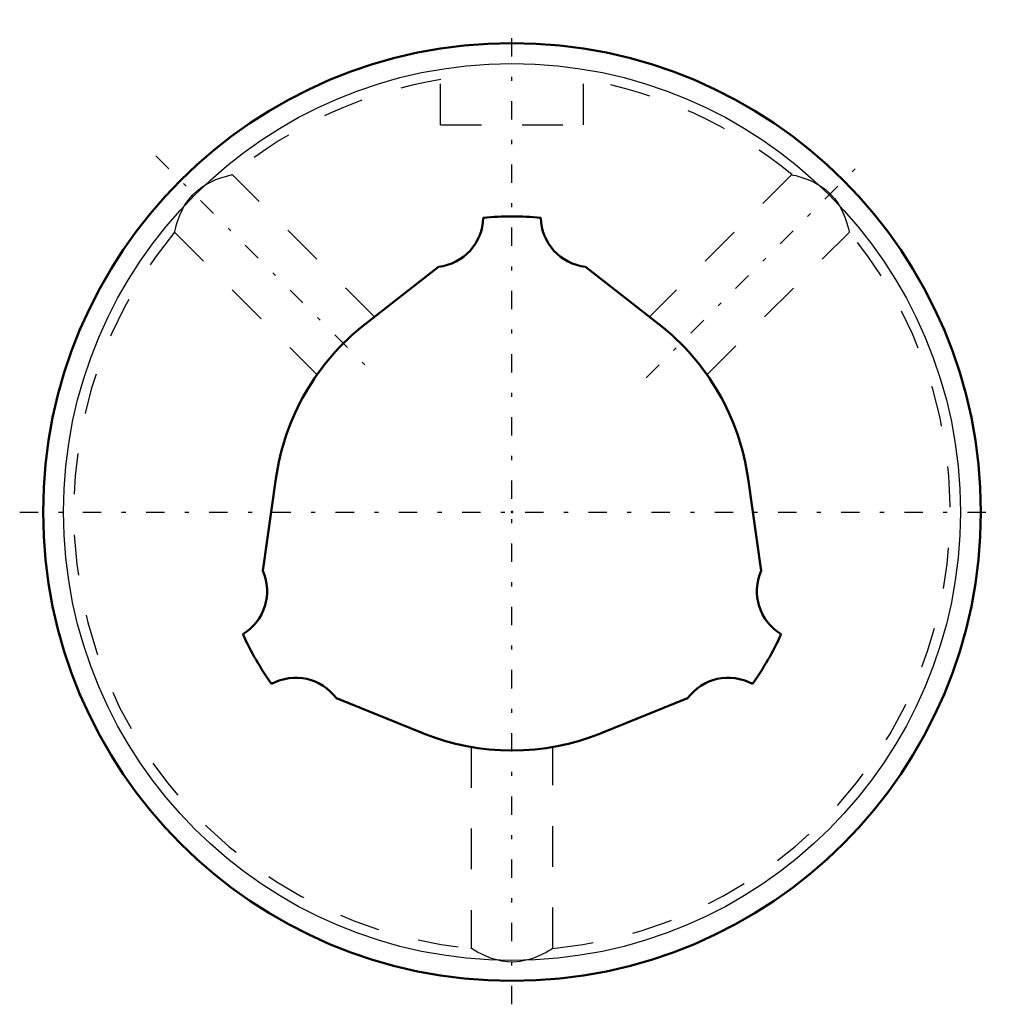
# Model space of a CAD drawing. Header units: millimetres. Extents: x -12.1 to 12.1, y -12.1 to 12.1.
import ezdxf

# ---------------------------------------------------------------- set-up
doc = ezdxf.new("R2010")
doc.units = ezdxf.units.MM
doc.linetypes.add('Center', pattern=[1.5, 0.45, -0.5, 0.05, -0.5])
doc.linetypes.add('Dashed', pattern=[2, 1, -1])
for name, color, linetype, lineweight in [('2d ConnectionPoints', 7, 'Continuous', 50), ('AM_0', 7, 'Continuous', 50), ('AM_4', 3, 'Continuous', 25), ('AM_7', 7, 'Center', 25), ('AM_9', 6, 'Dashed', 25)]:
    doc.layers.add(name, color=color, linetype=linetype, lineweight=lineweight)

# ---------------------------------------------------------------- blocks, each defined once
blk = doc.blocks.new('1_LBS151160_Spline_Shaft_0_in_LBS15_160L_40600__2')
at = {"layer": 'AM_0'}
for p, q in [((-1.805, 6.013), (-3.602, 4.61)), ((3.602, 4.61), (1.805, 6.013)), ((-5.793, 0.814), (-6.11, -1.443)), ((6.11, -1.443), (5.793, 0.814)), ((-4.305, -4.57), (-2.191, -5.424)), ((2.191, -5.424), (4.305, -4.57))]:
    blk.add_line(p, q, dxfattribs=at)
for centre, radius, start, end in [((0, 0), 7.25, 84.4277, 95.5723), ((-1.944, 7.246), 1.24, 276.4031, 358.6232), ((1.944, 7.246), 1.24, 181.3768, 263.5969), ((0, 0), 5.85, 128, 172), ((0, 0), 5.85, 8, 52), ((-7.247, -1.94), 1.24, 301.3768, 23.5969), ((7.247, -1.94), 1.24, 156.4031, 238.6232), ((0, 0), 7.25, 204.4277, 215.5723), ((0, 0), 7.25, 324.4277, 335.5723), ((-5.303, -5.306), 1.24, 36.4031, 118.6232), ((5.303, -5.306), 1.24, 61.3768, 143.5969), ((0, 0), 5.85, 248, 292)]:
    blk.add_arc(centre, radius, start, end, dxfattribs=at)
blk = doc.blocks.new('2_LBS15_Nut_0_in_LBS15_160L_40600__2')
at = {"layer": 'AM_0'}
blk.add_circle((0, 0), 11.5, dxfattribs=at)
at = {"layer": 'AM_4'}
blk.add_circle((0, 0), 11, dxfattribs=at)
at = {"layer": 'AM_7'}
for p, q in [((0, -12.075), (0, 12.075)), ((-8.733, 8.733), (-3.288, 3.288)), ((3.288, 3.288), (8.733, 8.733)), ((-12.075, 0), (12.075, 0))]:
    blk.add_line(p, q, dxfattribs=at)
at = {"layer": 'AM_9'}
for p, q in [((-1.75, 9.5), (-1.75, 11.366)), ((1.75, 9.5), (1.75, 11.366)), ((-1.75, 9.5), (1.75, 9.5)), ((-3.374, 4.788), (-6.862, 8.277)), ((6.862, 8.276), (3.374, 4.788)), ((-8.276, 6.862), (-4.783, 3.369)), ((4.783, 3.369), (8.276, 6.862)), ((-1, -5.764), (-1, -10.705)), ((1, -10.704), (1, -5.764))]:
    blk.add_line(p, q, dxfattribs=at)
for points in [[(-8.037, 7.503), (-8.015, 7.54), (-7.929, 7.665), (-7.831, 7.78), (-7.716, 7.888), (-7.609, 7.969), (-7.497, 8.04), (-7.379, 8.102), (-7.263, 8.153), (-7.14, 8.198), (-7.03, 8.232), (-6.942, 8.256), (-6.883, 8.271), (-6.862, 8.275), (-6.861, 8.276)], [(6.861, 8.276), (6.873, 8.273), (6.906, 8.265), (6.962, 8.251), (7.039, 8.23), (7.134, 8.2), (7.255, 8.156), (7.392, 8.096), (7.538, 8.016), (7.688, 7.91), (7.804, 7.807), (7.911, 7.687), (7.989, 7.58), (8.057, 7.467), (8.116, 7.348), (8.165, 7.232), (8.208, 7.11), (8.24, 7.004), (8.261, 6.924), (8.273, 6.874), (8.276, 6.861), (8.276, 6.861)], [(-8.276, 6.861), (-8.276, 6.861), (-8.272, 6.876), (-8.263, 6.914), (-8.248, 6.974), (-8.225, 7.054), (-8.194, 7.153), (-8.147, 7.278), (-8.083, 7.418), (-8.037, 7.503)], [(1, -10.703), (0.988, -10.711), (0.957, -10.73), (0.906, -10.76), (0.834, -10.801), (0.744, -10.848), (0.624, -10.903), (0.483, -10.956), (0.348, -10.996), (0.199, -11.025), (0.047, -11.038), (-0.113, -11.034), (-0.246, -11.017), (-0.376, -10.988), (-0.503, -10.949), (-0.621, -10.904), (-0.741, -10.849), (-0.844, -10.796), (-0.925, -10.749), (-0.979, -10.716), (-0.999, -10.704), (-1, -10.703)]]:
    blk.add_lwpolyline(points, dxfattribs=at)
for start, end in [(99.3651, 129.6749), (50.3294, 80.633), (140.3341, 264.6782), (275.3351, 39.6654)]:
    blk.add_arc((0, 0), 10.75, start, end, dxfattribs=at)

msp = doc.modelspace()

# ---------------------------------------------------------------- linework, layer by layer
at = {"layer": '2d ConnectionPoints'}
msp.add_point((0, 0), dxfattribs=at)
msp.add_point((0, 0), dxfattribs=at)
msp.add_point((0, 0), dxfattribs=at)

# ---------------------------------------------------------------- block references
for name in ['2_LBS15_Nut_0_in_LBS15_160L_40600__2', '1_LBS151160_Spline_Shaft_0_in_LBS15_160L_40600__2']:
    msp.add_blockref(name, (0, 0))

doc.saveas('drawing.dxf')
